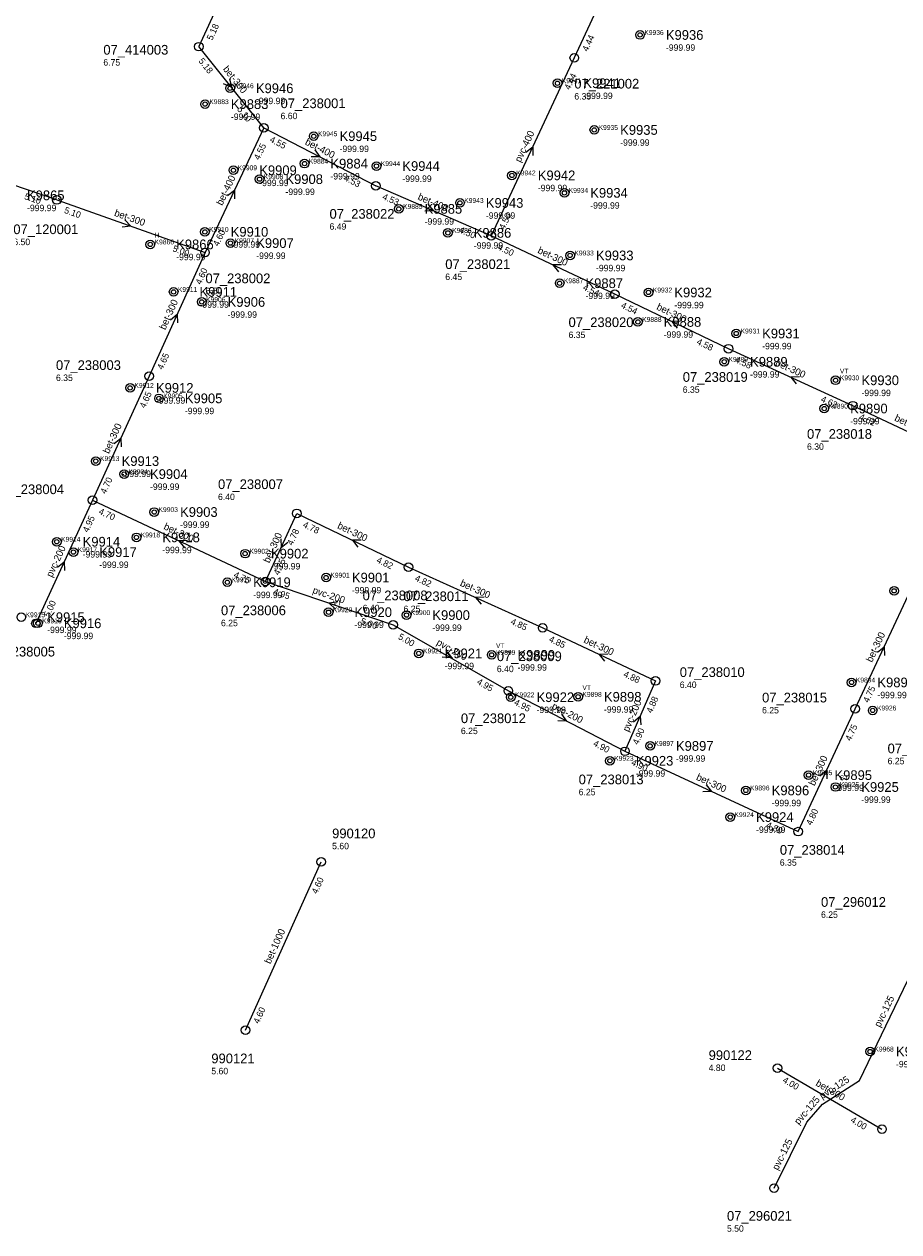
# Model space of a CAD drawing. Header units: metres. Extents: x 164250 to 165477, y 448735 to 450145.
# Tile 4 of 36: x 164491 to 164654, y 449005 to 449229. Entities that reach past the tile are written whole.
import ezdxf

# ---------------------------------------------------------------- set-up
doc = ezdxf.new("R2010")
doc.units = ezdxf.units.M

msp = doc.modelspace()

# ---------------------------------------------------------------- linework, layer by layer
at = {"layer": 'CON_BxH1000x1000mm', "linetype": 'Continuous'}
msp.add_lwpolyline([(164532.451, 449042.647), (164546.48, 449073.885)], dxfattribs=at)
at = {"layer": 'CON_BxH125x125mm', "linetype": 'Continuous'}
msp.add_lwpolyline([(164630.49, 449013.325), (164636.603, 449025.566), (164639.475, 449028.905), (164646.337, 449033.329), (164658.574, 449058.69), (164656.485, 449064.312)], dxfattribs=at)
at = {"layer": 'CON_BxH200x200mm', "linetype": 'Continuous'}
for points in [[(164504.036, 449140.949), (164493.571, 449118.106)], [(164536.169, 449125.868), (164559.812, 449117.849)], [(164559.812, 449117.849), (164581.204, 449105.596)], [(164581.204, 449105.596), (164602.837, 449094.37)], [(164608.493, 449107.423), (164602.837, 449094.37)]]:
    msp.add_lwpolyline(points, dxfattribs=at)
at = {"layer": 'CON_BxH300x300mm', "linetype": 'Continuous'}
for points in [[(164537.191, 449254.396), (164523.798, 449225.091)], [(164535.86, 449210.007), (164523.798, 449225.091)], [(164497.415, 449196.645), (164469.626, 449206.119)], [(164497.415, 449196.645), (164524.93, 449186.914)], [(164600.957, 449179.186), (164578.005, 449189.991)], [(164524.93, 449186.914), (164514.594, 449163.98)], [(164622.065, 449169.058), (164600.957, 449179.186)], [(164645.122, 449158.487), (164622.065, 449169.058)], [(164514.594, 449163.98), (164504.036, 449140.949)], [(164666.255, 449148.527), (164645.122, 449158.487)], [(164504.036, 449140.949), (164536.169, 449125.868)], [(164536.169, 449125.868), (164541.943, 449138.505)], [(164541.943, 449138.505), (164562.674, 449128.539)], [(164562.674, 449128.539), (164587.574, 449117.255)], [(164645.542, 449102.24), (164656.306, 449125.251)], [(164587.574, 449117.255), (164608.493, 449107.423)], [(164634.967, 449079.47), (164645.542, 449102.24)], [(164602.837, 449094.37), (164634.967, 449079.47)]]:
    msp.add_lwpolyline(points, dxfattribs=at)
at = {"layer": 'CON_BxH400x400mm', "linetype": 'Continuous'}
for points in [[(164607.433, 449253.247), (164593.444, 449223.025)], [(164593.444, 449223.025), (164578.005, 449189.991)], [(164535.86, 449210.007), (164524.93, 449186.914)], [(164535.86, 449210.007), (164556.61, 449199.28)], [(164578.005, 449189.991), (164556.61, 449199.28)]]:
    msp.add_lwpolyline(points, dxfattribs=at)
at = {"layer": 'CON_BxH800x800mm', "linetype": 'Continuous'}
msp.add_lwpolyline([(164631.153, 449035.612), (164650.521, 449024.267)], dxfattribs=at)
at = {"layer": 'NOD_inspectieput'}
for centre in [(164523.8, 449225.09), (164593.44, 449223.03), (164535.86, 449210.01), (164556.61, 449199.28), (164497.42, 449196.65), (164578.01, 449189.99), (164524.93, 449186.91), (164600.96, 449179.19), (164622.07, 449169.06), (164514.59, 449163.98), (164645.12, 449158.49), (164504.04, 449140.95), (164541.94, 449138.51), (164562.67, 449128.54), (164536.17, 449125.87), (164493.57, 449118.11), (164559.81, 449117.85), (164587.57, 449117.26), (164608.49, 449107.42), (164581.2, 449105.6), (164645.54, 449102.24), (164602.84, 449094.37), (164634.97, 449079.47)]:
    msp.add_circle(centre, 0.8, dxfattribs=at)
at = {"layer": 'NOD_onbekend'}
for centre in [(164605.63, 449227.26), (164529.57, 449217.37), (164590.32, 449218.31), (164524.93, 449214.43), (164545.09, 449208.48), (164597.15, 449209.64), (164543.39, 449203.39), (164530.19, 449202.16), (164556.74, 449202.94), (164581.87, 449201.21), (164535.05, 449200.51), (164591.6, 449197.97), (164560.88, 449195), (164572.23, 449196.1), (164524.9, 449190.73), (164569.99, 449190.55), (164514.78, 449188.41), (164529.63, 449188.65), (164592.65, 449186.36), (164590.72, 449181.21), (164519.11, 449179.59), (164607.2, 449179.49), (164524.33, 449177.73), (164605.23, 449174.03), (164623.49, 449171.88), (164621.25, 449166.63), (164641.9, 449163.2), (164511.03, 449161.79), (164516.39, 449159.85), (164639.81, 449157.96), (164504.66, 449148.21), (164509.93, 449145.8), (164515.51, 449138.76), (164512.21, 449134.06), (164497.43, 449133.25), (164500.51, 449131.33), (164532.37, 449131.04), (164529.07, 449125.73), (164547.38, 449126.6), (164652.77, 449124.14), (164490.85, 449119.24), (164493.94, 449118.12), (164547.85, 449120.18), (164562.31, 449119.64), (164564.59, 449112.54), (164578.11, 449112.27), (164644.87, 449107.15), (164581.64, 449104.41), (164594.14, 449104.48), (164648.79, 449101.95), (164607.5, 449095.37), (164600.05, 449092.61), (164636.91, 449089.95), (164625.26, 449087.12), (164641.88, 449087.75), (164622.36, 449082.17), (164648.31, 449038.68)]:
    msp.add_circle(centre, 0.8, dxfattribs=at)
at = {"layer": 'NOD_pompput'}
msp.add_circle((164630.49, 449013.33), 0.8, dxfattribs=at)
at = {"layer": 'NOD_uitmonding'}
for centre in [(164546.48, 449073.89), (164532.45, 449042.65), (164631.15, 449035.61), (164650.52, 449024.27)]:
    msp.add_circle(centre, 0.8, dxfattribs=at)
at = {"layer": 'onbekend'}
for centre in [(164605.63, 449227.26), (164590.32, 449218.31), (164597.15, 449209.64), (164581.87, 449201.21), (164591.6, 449197.97), (164514.78, 449188.41), (164529.63, 449188.65), (164623.49, 449171.88), (164500.51, 449131.33), (164529.07, 449125.73), (164652.77, 449124.14)]:
    msp.add_circle(centre, 0.4, dxfattribs=at)
at = {"layer": 'PIJL'}
for points in [[(164529.49, 449219.12), (164529.83, 449217.55), (164528.37, 449218.22)], [(164584.46, 449205.51), (164585.72, 449206.51), (164585.77, 449204.9)], [(164545.29, 449205.94), (164546.23, 449204.64), (164544.63, 449204.67)], [(164529.13, 449197.47), (164530.39, 449198.46), (164530.43, 449196.85)], [(164566.27, 449195.87), (164567.31, 449194.64), (164565.7, 449194.55)], [(164510.05, 449192.94), (164511.17, 449191.78), (164509.57, 449191.58)], [(164591.09, 449184.63), (164589.48, 449184.59), (164590.48, 449183.32)], [(164518.51, 449174.43), (164519.76, 449175.45), (164519.83, 449173.84)], [(164613.12, 449174.15), (164611.51, 449174.12), (164612.5, 449172.85)], [(164635.2, 449163.83), (164633.59, 449163.77), (164634.6, 449162.52)], [(164508.06, 449151.46), (164509.32, 449152.46), (164509.37, 449150.86)], [(164521.71, 449133.45), (164520.1, 449133.41), (164521.1, 449132.14)], [(164539, 449133.8), (164539.06, 449132.19), (164540.31, 449133.2)], [(164553.92, 449133.55), (164552.31, 449133.52), (164553.29, 449132.25)], [(164497.55, 449128.52), (164498.8, 449129.53), (164498.86, 449127.92)], [(164549.59, 449122.08), (164547.99, 449121.86), (164549.12, 449120.71)], [(164576.73, 449122.96), (164575.12, 449122.9), (164576.14, 449121.65)], [(164569.62, 449113.06), (164570.51, 449111.72), (164568.9, 449111.81)], [(164599.64, 449112.38), (164598.03, 449112.34), (164599.03, 449111.07)], [(164649.66, 449112.75), (164650.92, 449113.75), (164650.97, 449112.14)], [(164591.07, 449101.29), (164592.02, 449099.98), (164590.41, 449100.01)], [(164604.43, 449099.86), (164605.66, 449100.9), (164605.75, 449099.29)], [(164638.99, 449089.85), (164640.25, 449090.85), (164640.3, 449089.25)], [(164617.9, 449088.18), (164618.9, 449086.92), (164617.29, 449086.87)]]:
    msp.add_lwpolyline(points, dxfattribs=at)
at = {"layer": 'straatkolk'}
for centre in [(164529.57, 449217.37), (164524.93, 449214.43), (164545.09, 449208.48), (164530.19, 449202.16), (164543.39, 449203.39), (164556.74, 449202.94), (164535.05, 449200.51), (164560.88, 449195), (164572.23, 449196.1), (164524.9, 449190.73), (164569.99, 449190.55), (164592.65, 449186.36), (164590.72, 449181.21), (164519.11, 449179.59), (164607.2, 449179.49), (164524.33, 449177.73), (164605.23, 449174.03), (164621.25, 449166.63), (164511.03, 449161.79), (164641.9, 449163.2), (164516.39, 449159.85), (164639.81, 449157.96), (164504.66, 449148.21), (164509.93, 449145.8), (164515.51, 449138.76), (164497.43, 449133.25), (164512.21, 449134.06), (164532.37, 449131.04), (164547.38, 449126.6), (164547.85, 449120.18), (164562.31, 449119.64), (164493.94, 449118.12), (164564.59, 449112.54), (164578.11, 449112.27), (164644.87, 449107.15), (164581.64, 449104.41), (164594.14, 449104.48), (164648.79, 449101.95), (164607.5, 449095.37), (164600.05, 449092.61), (164636.91, 449089.95), (164625.26, 449087.12), (164641.88, 449087.75), (164622.36, 449082.17), (164648.31, 449038.68)]:
    msp.add_circle(centre, 0.4, dxfattribs=at)

# ---------------------------------------------------------------- texts
at = {"layer": 'DMM_BxH1000x1000mm'}
msp.add_text('bet-1000', height=1.3, rotation=65.82, dxfattribs=at).set_placement((164537.05, 449054.82))
at = {"layer": 'DMM_BxH125x125mm'}
for rotation, p in [(64.24, (164650.17, 449043.06)), (32.81, (164639.42, 449029.81)), (49.3, (164635.06, 449025.01)), (63.46, (164631.22, 449016.54))]:
    msp.add_text('pvc-125', height=1.3, rotation=rotation, dxfattribs=at).set_placement(p)
at = {"layer": 'DMM_BxH200x200mm'}
for rotation, p in [(65.39, (164496.57, 449126.54)), (-18.74, (164544.78, 449123.74)), (-29.8, (164567.75, 449114.21)), (66.57, (164603.5, 449097.87)), (-27.43, (164589.14, 449102.35))]:
    msp.add_text('pvc-200', height=1.3, rotation=rotation, dxfattribs=at).set_placement(p)
at = {"layer": 'DMM_BxH300x300mm'}
for rotation, p in [(-51.35, (164528.17, 449220.89)), (-19.48, (164507.99, 449193.74)), (-25.21, (164586.52, 449186.86)), (65.74, (164517.55, 449172.45)), (-25.63, (164608.57, 449176.39)), (-24.63, (164630.61, 449166.02)), (-25.23, (164652.72, 449155.77)), (65.37, (164507.09, 449149.48)), (-25.14, (164517.14, 449135.64)), (-25.67, (164549.37, 449135.8)), (65.44, (164536.84, 449129.2)), (-24.38, (164572.13, 449125.12)), (64.93, (164648.67, 449110.77)), (-25.17, (164595.07, 449114.61)), (65.09, (164638.01, 449087.86)), (-24.88, (164615.94, 449089.15))]:
    msp.add_text('bet-300', height=1.3, rotation=rotation, dxfattribs=at).set_placement(p)
at = {"layer": 'DMM_BxH400x400mm'}
for s, rotation, p in [('pvc-400', 64.95, (164583.47, 449203.52)), ('bet-400', -27.34, (164543.36, 449207.01)), ('bet-400', 64.67, (164528.12, 449195.52)), ('bet-400', -23.47, (164564.28, 449196.78))]:
    msp.add_text(s, height=1.3, rotation=rotation, dxfattribs=at).set_placement(p)
at = {"layer": 'DMM_BxH800x800mm'}
msp.add_text('bet-800', height=1.3, rotation=-30.36, dxfattribs=at).set_placement((164638.1, 449032.45))
at = {"layer": 'INV_BxH1000x1000mm'}
for p in [(164545.73, 449067.82), (164534.91, 449043.73)]:
    msp.add_text('4.60', height=1.2, rotation=65.82, dxfattribs=at).set_placement(p)
at = {"layer": 'INV_BxH200x200mm'}
for s, rotation, p in [('4.95', 65.39, (164503.24, 449134.89)), ('4.95', -18.74, (164537.48, 449123.52)), ('5.00', 65.39, (164496.04, 449119.17)), ('5.00', -18.74, (164553.7, 449118.02)), ('5.00', -29.8, (164560.65, 449115.29)), ('4.95', -29.8, (164575.24, 449106.94)), ('4.95', -27.43, (164582.15, 449103.08)), ('4.88', 66.57, (164607.82, 449101.35)), ('4.90', 66.57, (164605.28, 449095.49)), ('4.90', -27.43, (164596.82, 449095.46))]:
    msp.add_text(s, height=1.2, rotation=rotation, dxfattribs=at).set_placement(p)
at = {"layer": 'INV_BxH300x300mm'}
for s, rotation, p in [('5.18', 65.44, (164526.27, 449226.16)), ('5.18', -51.35, (164523.64, 449222.4)), ('5.10', -51.35, (164530.81, 449213.44)), ('5.10', -18.83, (164491.31, 449196.83)), ('5.10', -19.48, (164498.7, 449194.28)), ('4.50', -25.21, (164579.05, 449187.51)), ('5.00', -19.48, (164518.82, 449187.16)), ('4.60', 65.74, (164524.17, 449180.85)), ('4.54', -25.21, (164594.91, 449180.04)), ('4.54', -25.63, (164601.98, 449176.7)), ('4.58', -25.63, (164616.02, 449169.96)), ('4.65', 65.74, (164517.06, 449165.06)), ('4.58', -24.63, (164623.13, 449166.59)), ('4.65', 65.37, (164513.8, 449157.92)), ('4.62', -24.63, (164639.06, 449159.28)), ('4.62', -25.23, (164646.16, 449156.01)), ('4.70', 65.37, (164506.51, 449142.02)), ('4.70', -25.14, (164505.08, 449138.47)), ('4.78', -25.67, (164542.97, 449136.02)), ('4.78', 65.44, (164541.15, 449132.45)), ('4.75', 65.44, (164538.64, 449126.94)), ('4.82', -25.67, (164556.63, 449129.45)), ('4.75', -25.14, (164530.12, 449126.72)), ('4.82', -24.38, (164563.75, 449126.07)), ('4.85', -24.38, (164581.51, 449118.03)), ('4.85', -25.17, (164588.62, 449114.78)), ('4.88', -25.17, (164602.44, 449108.28)), ('4.75', 64.93, (164648.02, 449103.29)), ('4.75', 65.09, (164644.71, 449096.19)), ('4.90', -24.88, (164603.89, 449091.9)), ('4.80', 65.09, (164637.44, 449080.53)), ('4.80', -24.88, (164628.91, 449080.29))]:
    msp.add_text(s, height=1.2, rotation=rotation, dxfattribs=at).set_placement(p)
at = {"layer": 'INV_BxH400x400mm'}
for s, rotation, p in [('4.44', 65.16, (164595.92, 449224.08)), ('4.44', 64.95, (164592.6, 449216.97)), ('4.55', 64.67, (164534.99, 449203.96)), ('4.55', -27.34, (164536.81, 449207.49)), ('4.53', -27.34, (164550.6, 449200.36)), ('4.53', -23.47, (164557.73, 449196.83)), ('4.50', 64.95, (164580.48, 449191.04)), ('4.60', 64.67, (164527.41, 449187.95)), ('4.50', -23.47, (164571.93, 449190.67))]:
    msp.add_text(s, height=1.2, rotation=rotation, dxfattribs=at).set_placement(p)
at = {"layer": 'INV_BxH800x800mm'}
for p in [(164631.97, 449033.05), (164644.57, 449025.67)]:
    msp.add_text('4.00', height=1.2, rotation=-30.36, dxfattribs=at).set_placement(p)
at = {"layer": 'KO_INSPECTIE'}
for s, p in [('H', (164515.58, 449189.67)), ('VT', (164525.13, 449178.99)), ('VT', (164642.71, 449164.46)), ('VT', (164548.65, 449121.44)), ('VT', (164578.91, 449113.53)), ('VT', (164594.94, 449105.74)), ('ST', (164642.68, 449089.01))]:
    msp.add_text(s, height=0.9, dxfattribs=at).set_placement(p)
at = {"layer": 'KO_NUMMER'}
for s, p in [('K9936', (164606.43, 449227.26)), ('K9946', (164530.37, 449217.37)), ('K9941', (164591.12, 449218.31)), ('K9883', (164525.73, 449214.43)), ('K9945', (164545.89, 449208.48)), ('K9935', (164597.95, 449209.64)), ('K9884', (164544.19, 449203.39)), ('K9909', (164530.99, 449202.16)), ('K9944', (164557.54, 449202.94)), ('K9942', (164582.67, 449201.21)), ('K9908', (164535.85, 449200.51)), ('K9934', (164592.4, 449197.97)), ('K9885', (164561.68, 449195)), ('K9943', (164573.03, 449196.1)), ('K9910', (164525.7, 449190.73)), ('K9886', (164570.79, 449190.55)), ('K9866', (164515.58, 449188.41)), ('K9907', (164530.43, 449188.65)), ('K9933', (164593.46, 449186.36)), ('K9887', (164591.52, 449181.21)), ('K9911', (164519.91, 449179.59)), ('K9932', (164608, 449179.49)), ('K9906', (164525.13, 449177.73)), ('K9888', (164606.03, 449174.03)), ('K9931', (164624.29, 449171.88)), ('K9889', (164622.05, 449166.63)), ('K9930', (164642.71, 449163.2)), ('K9912', (164511.83, 449161.79)), ('K9905', (164517.19, 449159.85)), ('K9890', (164640.61, 449157.96)), ('K9913', (164505.46, 449148.21)), ('K9904', (164510.73, 449145.8)), ('K9903', (164516.31, 449138.76)), ('K9918', (164513.01, 449134.06)), ('K9914', (164498.23, 449133.25)), ('K9917', (164501.31, 449131.33)), ('K9902', (164533.17, 449131.04)), ('K9919', (164529.87, 449125.73)), ('K9901', (164548.18, 449126.6)), ('K9920', (164548.65, 449120.18)), ('K9915', (164491.65, 449119.24)), ('K9916', (164494.74, 449118.12)), ('K9900', (164563.11, 449119.64)), ('K9921', (164565.39, 449112.54)), ('K9899', (164578.91, 449112.27)), ('K9894', (164645.67, 449107.15)), ('K9898', (164594.94, 449104.48)), ('K9922', (164582.44, 449104.41)), ('K9926', (164649.59, 449101.95)), ('K9897', (164608.3, 449095.37)), ('K9923', (164600.85, 449092.61)), ('K9895', (164637.71, 449089.95)), ('K9896', (164626.06, 449087.12)), ('K9925', (164642.68, 449087.75)), ('K9924', (164623.16, 449082.17)), ('K9968', (164649.11, 449038.68))]:
    msp.add_text(s, height=0.9, dxfattribs=at).set_placement(p)
at = {"layer": 'NLV_inspectieput'}
for s, p in [('6.75', (164506.07, 449221.57)), ('6.35', (164593.44, 449215.28)), ('6.60', (164538.95, 449211.64)), ('6.49', (164548.03, 449191.13)), ('6.50', (164489.37, 449188.27)), ('6.45', (164569.5, 449181.8)), ('6.50', (164525.01, 449179.17)), ('6.35', (164592.37, 449171.03)), ('6.35', (164497.28, 449163.07)), ('6.35', (164613.56, 449160.87)), ('6.30', (164636.61, 449150.3)), ('6.40', (164527.34, 449140.98)), ('6.40', (164554.17, 449120.35)), ('6.25', (164561.76, 449120.19)), ('6.25', (164527.89, 449117.58)), ('6.40', (164579.07, 449109.06)), ('6.40', (164613, 449106.12)), ('6.25', (164628.27, 449101.4)), ('6.25', (164572.4, 449097.56)), ('6.25', (164651.56, 449091.97)), ('6.25', (164594.25, 449086.22)), ('6.35', (164631.57, 449073.14)), ('6.25', (164639.21, 449063.48))]:
    msp.add_text(s, height=1.2, dxfattribs=at).set_placement(p)
at = {"layer": 'NLV_onbekend'}
for p in [(164610.43, 449224.32), (164534.37, 449214.43), (164595.12, 449215.37), (164529.73, 449211.49), (164549.89, 449205.54), (164601.95, 449206.7), (164534.99, 449199.22), (164548.19, 449200.45), (164561.54, 449200), (164586.67, 449198.27), (164539.85, 449197.57), (164491.91, 449194.57), (164596.4, 449195.03), (164565.68, 449192.06), (164577.03, 449193.16), (164529.7, 449187.79), (164574.79, 449187.61), (164519.58, 449185.47), (164534.43, 449185.71), (164597.46, 449183.42), (164595.52, 449178.27), (164523.91, 449176.65), (164612, 449176.55), (164529.13, 449174.79), (164610.03, 449171.09), (164628.29, 449168.94), (164626.05, 449163.69), (164646.71, 449160.26), (164515.83, 449158.85), (164521.19, 449156.91), (164644.61, 449155.02), (164509.46, 449145.26), (164514.73, 449142.86), (164520.31, 449135.82), (164517.01, 449131.12), (164502.23, 449130.31), (164505.31, 449128.38), (164537.17, 449128.1), (164533.87, 449122.79), (164552.18, 449123.66), (164495.65, 449116.3), (164552.65, 449117.24), (164567.11, 449116.7), (164498.74, 449115.18), (164569.39, 449109.6), (164582.91, 449109.33), (164649.67, 449104.21), (164586.44, 449101.47), (164598.94, 449101.54), (164612.3, 449092.43), (164604.85, 449089.67), (164641.71, 449087), (164630.06, 449084.18), (164646.68, 449084.81), (164627.16, 449079.23), (164653.11, 449035.74)]:
    msp.add_text('-999.99', height=1.2, dxfattribs=at).set_placement(p)
at = {"layer": 'NLV_pompput'}
msp.add_text('5.50', height=1.2, dxfattribs=at).set_placement((164621.76, 449005.25))
at = {"layer": 'NLV_uitmonding'}
for s, p in [('5.60', (164548.51, 449076.2)), ('4.80', (164618.36, 449035.07)), ('5.60', (164526.1, 449034.46))]:
    msp.add_text(s, height=1.2, dxfattribs=at).set_placement(p)
at = {"layer": 'NNR_inspectieput'}
for s, p in [('07_414003', (164506.07, 449223.61)), ('07_221002', (164593.44, 449217.32)), ('07_238001', (164538.95, 449213.68)), ('07_238022', (164548.03, 449193.17)), ('07_120001', (164489.37, 449190.31)), ('07_238021', (164569.5, 449183.84)), ('07_238002', (164525.01, 449181.21)), ('07_238020', (164592.37, 449173.07)), ('07_238003', (164497.28, 449165.11)), ('07_238019', (164613.56, 449162.91)), ('07_238018', (164636.61, 449152.34)), ('07_238004', (164486.73, 449142.08)), ('07_238007', (164527.34, 449143.02)), ('07_238008', (164554.17, 449122.39)), ('07_238011', (164561.76, 449122.23)), ('07_238006', (164527.89, 449119.62)), ('07_238005', (164485.06, 449111.96)), ('07_238009', (164579.07, 449111.1)), ('07_238010', (164613, 449108.16)), ('07_238015', (164628.27, 449103.44)), ('07_238012', (164572.4, 449099.6)), ('07_296013', (164651.56, 449094.01)), ('07_238013', (164594.25, 449088.26)), ('07_238014', (164631.57, 449075.18)), ('07_296012', (164639.21, 449065.52))]:
    msp.add_text(s, height=1.8, dxfattribs=at).set_placement(p)
at = {"layer": 'NNR_onbekend'}
for s, p in [('K9936', (164610.43, 449226.36)), ('K9946', (164534.37, 449216.47)), ('K9941', (164595.12, 449217.41)), ('K9883', (164529.73, 449213.53)), ('K9945', (164549.89, 449207.58)), ('K9935', (164601.95, 449208.74)), ('K9884', (164548.19, 449202.49)), ('K9909', (164534.99, 449201.26)), ('K9944', (164561.54, 449202.04)), ('K9942', (164586.67, 449200.31)), ('K9908', (164539.85, 449199.61)), ('K9865', (164491.91, 449196.61)), ('K9934', (164596.4, 449197.07)), ('K9885', (164565.68, 449194.1)), ('K9943', (164577.03, 449195.2)), ('K9910', (164529.7, 449189.84)), ('K9886', (164574.79, 449189.65)), ('K9866', (164519.58, 449187.51)), ('K9907', (164534.43, 449187.75)), ('K9933', (164597.46, 449185.46)), ('K9887', (164595.52, 449180.31)), ('K9911', (164523.91, 449178.69)), ('K9932', (164612, 449178.59)), ('K9906', (164529.13, 449176.83)), ('K9888', (164610.03, 449173.13)), ('K9931', (164628.29, 449170.98)), ('K9889', (164626.05, 449165.73)), ('K9930', (164646.71, 449162.3)), ('K9912', (164515.83, 449160.89)), ('K9905', (164521.19, 449158.95)), ('K9890', (164644.61, 449157.06)), ('K9913', (164509.46, 449147.31)), ('K9904', (164514.73, 449144.9)), ('K9903', (164520.31, 449137.86)), ('K9918', (164517.01, 449133.16)), ('K9914', (164502.23, 449132.35)), ('K9917', (164505.31, 449130.43)), ('K9902', (164537.17, 449130.14)), ('K9919', (164533.87, 449124.83)), ('K9901', (164552.18, 449125.7)), ('K9920', (164552.65, 449119.28)), ('K9915', (164495.65, 449118.35)), ('K9916', (164498.74, 449117.22)), ('K9900', (164567.11, 449118.74)), ('K9921', (164569.39, 449111.64)), ('K9899', (164582.91, 449111.37)), ('K9894', (164649.67, 449106.25)), ('K9898', (164598.94, 449103.58)), ('K9922', (164586.44, 449103.51)), ('K9897', (164612.3, 449094.47)), ('K9923', (164604.85, 449091.71)), ('K9895', (164641.71, 449089.05)), ('K9896', (164630.06, 449086.22)), ('K9925', (164646.68, 449086.85)), ('K9924', (164627.16, 449081.27)), ('K9968', (164653.11, 449037.78))]:
    msp.add_text(s, height=1.8, dxfattribs=at).set_placement(p)
at = {"layer": 'NNR_pompput'}
msp.add_text('07_296021', height=1.8, dxfattribs=at).set_placement((164621.76, 449007.29))
at = {"layer": 'NNR_uitmonding'}
for s, p in [('990120', (164548.51, 449078.24)), ('990121', (164526.1, 449036.5)), ('990122', (164618.36, 449037.11))]:
    msp.add_text(s, height=1.8, dxfattribs=at).set_placement(p)

doc.saveas('drawing.dxf')
